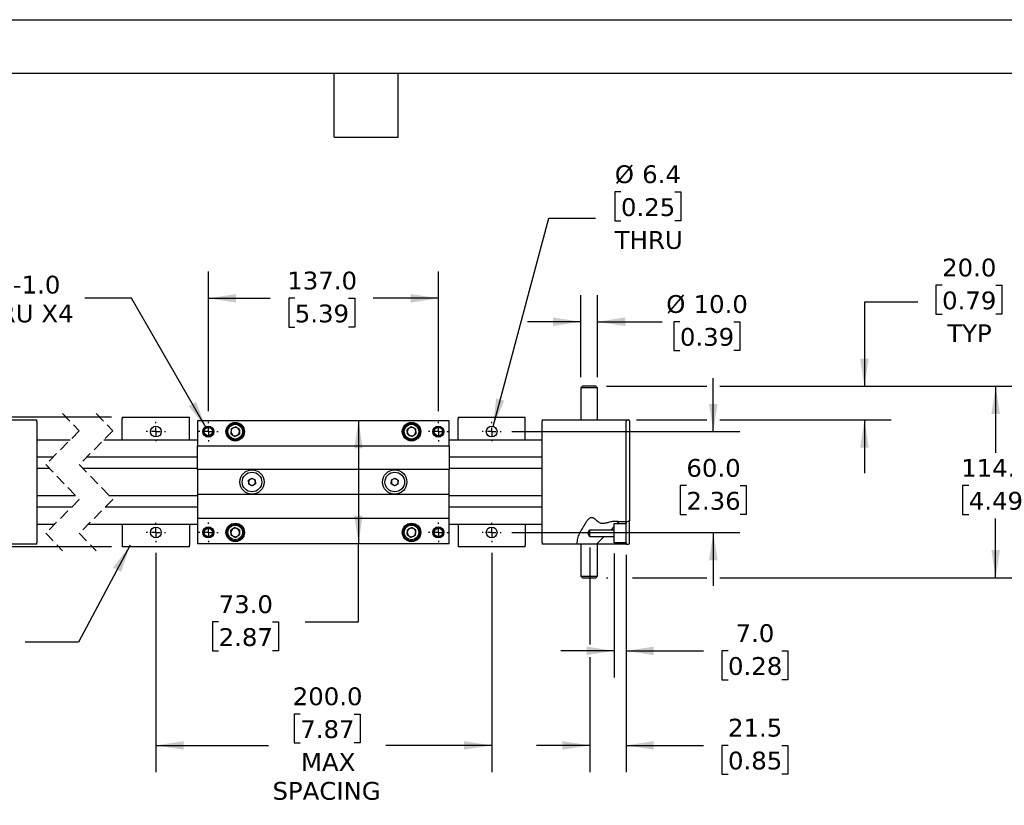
# Model space of a CAD drawing. Header units: millimetres. Extents: x 0 to 1397, y 0 to 1080.
# Tile 4 of 9: x 492 to 1079, y 612 to 1080. Entities that reach past the tile are written whole.
import ezdxf

# ---------------------------------------------------------------- set-up
doc = ezdxf.new("R2010")
doc.units = ezdxf.units.MM
doc.header["$LTSCALE"] = 5
for name, pattern in [('SLD-Center', [19.05, 15.24, -1.27, 1.27, -1.27]), ('SLD-Dashed', [1.905, 1.27, -0.635]), ('SLD-Solid', [0])]:
    doc.linetypes.add(name, pattern=pattern)
doc.layers.add('CENTER', color=40, linetype='SLD-Center')
doc.layers.add('HATCH', color=6, linetype='SLD-Solid')
doc.layers.add('DIMENSIONS', color=140, linetype='SLD-Solid', lineweight=25)
doc.layers.add('TEXT', color=140, linetype='SLD-Solid', lineweight=25)
doc.styles.add('SLDTEXTSTYLE0', font='VERDANA.TTF')
doc.styles.get("Standard").update_dxf_attribs({"font": 'VERDANA.TTF'})
doc.dimstyles.new('SLDDIMSTYLE0', dxfattribs={"dimtxt": 10.790039, "dimasz": 16.51, "dimexe": 0, "dimexo": 0.0625, "dimgap": 2.69751, "dimtad": 0, "dimtih": 1, "dimtoh": 1, "dimrnd": 1e-09, "dimzin": 4, "dimdsep": 46, "dimtxsty": 'SLDTEXTSTYLE0', "dimsah": 1, "dimcen": 0.09, "dimadec": 0, "dimazin": 1, "dimtfac": 1, "dimtmove": 0, "dimatfit": 0, "dimfxl": 0, "dimfrac": 2, "dimtolj": 1, "dimtzin": 12, "dimarcsym": 0})
doc.dimstyles.new('SLDDIMSTYLE1', dxfattribs={"dimtxt": 10.790039, "dimasz": 16.51, "dimexe": 0, "dimexo": 0.0625, "dimgap": 2.69751, "dimtad": 0, "dimtih": 1, "dimtoh": 1, "dimrnd": 1e-09, "dimzin": 4, "dimdsep": 46, "dimtxsty": 'SLDTEXTSTYLE0', "dimsah": 1, "dimcen": 0.09, "dimadec": 0, "dimazin": 1, "dimtfac": 1, "dimtofl": 0, "dimtmove": 0, "dimatfit": 3, "dimfxl": 0, "dimfrac": 2, "dimtolj": 1, "dimtzin": 12, "dimarcsym": 0})
doc.dimstyles.new('SLDDIMSTYLE4', dxfattribs={"dimtxt": 10.790039, "dimasz": 16.51, "dimexe": 0, "dimexo": 0.0625, "dimgap": 2.69751, "dimtad": 0, "dimtih": 1, "dimtoh": 1, "dimrnd": 1e-09, "dimzin": 12, "dimdsep": 46, "dimtxsty": 'SLDTEXTSTYLE0', "dimsah": 1, "dimcen": 0.09, "dimadec": 0, "dimazin": 3, "dimtfac": 1, "dimtmove": 0, "dimatfit": 0, "dimfxl": 0, "dimfrac": 2, "dimtolj": 1, "dimtzin": 12, "dimarcsym": 0})
doc.dimstyles.new('SLDDIMSTYLE5', dxfattribs={"dimtxt": 10.790039, "dimasz": 16.51, "dimexe": 0, "dimexo": 0.0625, "dimgap": 2.69751, "dimtad": 0, "dimtih": 1, "dimtoh": 1, "dimrnd": 1e-09, "dimzin": 12, "dimdsep": 46, "dimtxsty": 'SLDTEXTSTYLE0', "dimsah": 1, "dimcen": 0, "dimadec": 0, "dimazin": 3, "dimtfac": 1, "dimtofl": 0, "dimtmove": 0, "dimatfit": 3, "dimfxl": 0, "dimfrac": 2, "dimtolj": 1, "dimtzin": 12, "dimarcsym": 0})
doc.dimstyles.new('SLDDIMSTYLE7', dxfattribs={"dimtxt": 10.790039, "dimasz": 16.51, "dimexe": 0, "dimexo": 0.0625, "dimgap": 2.69751, "dimtad": 0, "dimtih": 1, "dimtoh": 1, "dimrnd": 1e-09, "dimzin": 12, "dimdsep": 46, "dimtxsty": 'SLDTEXTSTYLE0', "dimsah": 1, "dimcen": 0, "dimadec": 0, "dimazin": 3, "dimtfac": 1, "dimtofl": 0, "dimtmove": 0, "dimatfit": 3, "dimfxl": 0, "dimfrac": 2, "dimtolj": 1, "dimtzin": 12, "dimarcsym": 0})
doc.dimstyles.new('SLDDIMSTYLE8', dxfattribs={"dimtxt": 0.18, "dimasz": 16.51, "dimexe": 0, "dimexo": 0.0625, "dimgap": 0, "dimtad": 0, "dimtih": 1, "dimtoh": 1, "dimdec": 0, "dimrnd": 1e-09, "dimzin": 0, "dimdsep": 46, "dimtxsty": 'Standard', "dimsah": 1, "dimcen": 0.09, "dimadec": 0, "dimazin": 0, "dimtfac": 16.51, "dimtdec": 0, "dimtofl": 0, "dimtmove": 0, "dimatfit": 3, "dimfxl": 0, "dimfrac": 2, "dimtolj": 1, "dimtzin": 0, "dimarcsym": 0})

# ---------------------------------------------------------------- blocks, each defined once
blk = doc.blocks.new('_D_15')
at = {"layer": 'DIMENSIONS'}
for p, q in [((573.32, 762.28), (573.32, 631.75)), ((773.32, 762.28), (773.32, 631.75)), ((659.31, 666.29), (655.69, 666.29)), ((655.69, 666.29), (655.69, 649.14)), ((691.38, 666.29), (695, 666.29)), ((695, 666.29), (695, 649.14)), ((573.32, 647.63), (640.37, 647.63)), ((655.69, 649.14), (659.31, 649.14)), ((695, 649.14), (691.38, 649.14)), ((773.32, 647.63), (710.31, 647.63))]:
    blk.add_line(p, q, dxfattribs=at)
for points in [[(573.32, 647.63), (589.83, 645.09), (589.83, 650.17)], [(773.32, 647.63), (756.81, 650.17), (756.81, 645.09)]]:
    blk.add_solid(points, dxfattribs=at)
at = {"layer": 'DIMENSIONS', "char_height": 10.583, "attachment_point": 1, "style": 'SLDTEXTSTYLE0'}
for s, insert in [('200.0', (654.82, 682.15)), ('7.87', (659.31, 662.59)), ('MAX', (659.74, 643.02)), ('SPACING', (642.79, 625.87))]:
    blk.add_mtext(s, dxfattribs=dict(at, insert=insert))
blk = doc.blocks.new('_D_16')
at = {"layer": 'DIMENSIONS'}
for p, q in [((905.32, 834.37), (905.32, 866.12)), ((785.41, 834.37), (921.2, 834.37)), ((889.29, 802.21), (885.67, 802.21)), ((885.67, 802.21), (885.67, 785.06)), ((921.35, 802.21), (924.98, 802.21)), ((924.98, 802.21), (924.98, 785.06)), ((885.67, 785.06), (889.29, 785.06)), ((924.98, 785.06), (921.35, 785.06)), ((785.41, 774.37), (921.2, 774.37)), ((905.32, 774.37), (905.32, 742.62))]:
    blk.add_line(p, q, dxfattribs=at)
for points in [[(905.32, 834.37), (907.86, 850.88), (902.78, 850.88)], [(905.32, 774.37), (902.78, 757.86), (907.86, 757.86)]]:
    blk.add_solid(points, dxfattribs=at)
at = {"layer": 'DIMENSIONS', "char_height": 10.583, "attachment_point": 1, "style": 'SLDTEXTSTYLE0'}
for s, insert in [('60.0', (889.29, 818.07)), ('2.36', (889.29, 798.5))]:
    blk.add_mtext(s, dxfattribs=dict(at, insert=insert))
blk = doc.blocks.new('_D_17')
at = {"layer": 'DIMENSIONS'}
for p, q in [((850.31, 977), (846.68, 977)), ((846.68, 977), (846.68, 959.85)), ((882.37, 977), (885.99, 977)), ((885.99, 977), (885.99, 959.85)), ((774.15, 837.46), (807.34, 961.33)), ((807.34, 961.33), (835.12, 961.33)), ((846.68, 959.85), (850.31, 959.85)), ((885.99, 959.85), (882.37, 959.85))]:
    blk.add_line(p, q, dxfattribs=at)
blk.add_solid([(774.15, 837.46), (780.88, 852.75), (775.97, 854.06)], dxfattribs=at)
at = {"layer": 'DIMENSIONS', "char_height": 10.583, "attachment_point": 1, "style": 'SLDTEXTSTYLE0'}
for s, insert in [('%%c', (846.65, 992.85)), ('6.4', (862.94, 992.85)), ('0.25', (850.31, 973.29)), ('THRU', (846.61, 953.72))]:
    blk.add_mtext(s, dxfattribs=dict(at, insert=insert))
blk = doc.blocks.new('_D_18')
at = {"layer": 'DIMENSIONS'}
for p, q in [((604.58, 846.56), (604.58, 929.57)), ((741.58, 846.56), (741.58, 929.57)), ((604.58, 913.7), (641.43, 913.7)), ((656.05, 913.7), (652.42, 913.7)), ((652.42, 913.7), (652.42, 896.55)), ((688.11, 913.7), (691.73, 913.7)), ((691.73, 913.7), (691.73, 896.55)), ((741.58, 913.7), (702.73, 913.7)), ((652.42, 896.55), (656.05, 896.55)), ((691.73, 896.55), (688.11, 896.55))]:
    blk.add_line(p, q, dxfattribs=at)
for points in [[(604.58, 913.7), (621.09, 911.16), (621.09, 916.24)], [(741.58, 913.7), (725.07, 916.24), (725.07, 911.16)]]:
    blk.add_solid(points, dxfattribs=at)
at = {"layer": 'DIMENSIONS', "char_height": 10.583, "attachment_point": 1, "style": 'SLDTEXTSTYLE0'}
for s, insert in [('137.0', (651.56, 929.56)), ('5.39', (656.05, 909.99))]:
    blk.add_mtext(s, dxfattribs=dict(at, insert=insert))
blk = doc.blocks.new('_D_19')
at = {"layer": 'DIMENSIONS'}
for p, q in [((558.78, 913.7), (530.99, 913.7)), ((603.33, 836.53), (558.78, 913.7))]:
    blk.add_line(p, q, dxfattribs=at)
blk.add_solid([(603.33, 836.53), (597.27, 852.1), (592.87, 849.56)], dxfattribs=at)
at = {"layer": 'DIMENSIONS', "char_height": 10.583, "attachment_point": 1, "style": 'SLDTEXTSTYLE0'}
for s, insert in [('M6-1.0', (466.35, 927.14)), ('THRU X4', (460.01, 909.99))]:
    blk.add_mtext(s, dxfattribs=dict(at, insert=insert))
blk = doc.blocks.new('_D_20')
at = {"layer": 'DIMENSIONS'}
for p, q in [((841.67, 861.37), (901.51, 861.37)), ((909.13, 861.37), (1089.35, 861.37)), ((1073.48, 861.37), (1073.48, 821.78)), ((1057.44, 802.21), (1053.82, 802.21)), ((1053.82, 802.21), (1053.82, 785.06)), ((1089.51, 802.21), (1093.13, 802.21)), ((1093.13, 802.21), (1093.13, 785.06)), ((1053.82, 785.06), (1057.44, 785.06)), ((1073.48, 747.37), (1073.48, 782.65)), ((1093.13, 785.06), (1089.51, 785.06)), ((841.67, 747.37), (842.51, 747.37)), ((857.13, 747.37), (901.51, 747.37)), ((909.13, 747.37), (1089.35, 747.37))]:
    blk.add_line(p, q, dxfattribs=at)
for points in [[(1073.48, 861.37), (1070.94, 844.86), (1076.02, 844.86)], [(1073.48, 747.37), (1076.02, 763.88), (1070.94, 763.88)]]:
    blk.add_solid(points, dxfattribs=at)
at = {"layer": 'DIMENSIONS', "char_height": 10.583, "attachment_point": 1, "style": 'SLDTEXTSTYLE0'}
for s, insert in [('114.0', (1052.96, 818.07)), ('4.49', (1057.44, 798.5))]:
    blk.add_mtext(s, dxfattribs=dict(at, insert=insert))
blk = doc.blocks.new('_D_22')
at = {"layer": 'DIMENSIONS'}
for p, q in [((846.32, 761.77), (846.32, 688.01)), ((853.32, 761.02), (853.32, 688.01)), ((846.32, 703.89), (814.57, 703.89)), ((853.32, 703.89), (899.45, 703.89)), ((914.07, 703.89), (910.44, 703.89)), ((910.44, 703.89), (910.44, 686.74)), ((946.13, 703.89), (949.76, 703.89)), ((949.76, 703.89), (949.76, 686.74)), ((910.44, 686.74), (914.07, 686.74)), ((949.76, 686.74), (946.13, 686.74))]:
    blk.add_line(p, q, dxfattribs=at)
for points in [[(846.32, 703.89), (829.81, 706.43), (829.81, 701.35)], [(853.32, 703.89), (869.83, 701.35), (869.83, 706.43)]]:
    blk.add_solid(points, dxfattribs=at)
at = {"layer": 'DIMENSIONS', "char_height": 10.583, "attachment_point": 1, "style": 'SLDTEXTSTYLE0'}
for s, insert in [('7.0', (918.56, 719.75)), ('0.28', (914.07, 700.18))]:
    blk.add_mtext(s, dxfattribs=dict(at, insert=insert))
blk = doc.blocks.new('_D_23')
at = {"layer": 'DIMENSIONS'}
for p, q in [((826.32, 866.72), (826.32, 915.63)), ((836.32, 866.72), (836.32, 915.63)), ((826.32, 899.75), (794.57, 899.75)), ((836.32, 899.75), (874.86, 899.75)), ((885.42, 899.75), (881.79, 899.75)), ((881.79, 899.75), (881.79, 882.61)), ((917.48, 899.75), (921.1, 899.75)), ((921.1, 899.75), (921.1, 882.61)), ((881.79, 882.61), (885.42, 882.61)), ((921.1, 882.61), (917.48, 882.61))]:
    blk.add_line(p, q, dxfattribs=at)
for points in [[(826.32, 899.75), (809.81, 902.29), (809.81, 897.21)], [(836.32, 899.75), (852.83, 897.21), (852.83, 902.29)]]:
    blk.add_solid(points, dxfattribs=at)
at = {"layer": 'DIMENSIONS', "char_height": 10.583, "attachment_point": 1, "style": 'SLDTEXTSTYLE0'}
for s, insert in [('%%c', (877.27, 915.61)), ('10.0', (893.56, 915.61)), ('0.39', (885.42, 896.05))]:
    blk.add_mtext(s, dxfattribs=dict(at, insert=insert))
blk = doc.blocks.new('_D_24')
at = {"layer": 'DIMENSIONS'}
for p, q in [((831.84, 765.42), (831.84, 707.7)), ((853.32, 761.02), (853.32, 751.18)), ((853.32, 743.56), (853.32, 631.75)), ((831.84, 700.08), (831.84, 631.75)), ((831.84, 647.63), (800.09, 647.63)), ((853.32, 647.63), (899.45, 647.63)), ((914.07, 647.63), (910.44, 647.63)), ((910.44, 647.63), (910.44, 630.48)), ((946.13, 647.63), (949.76, 647.63)), ((949.76, 647.63), (949.76, 630.48)), ((910.44, 630.48), (914.07, 630.48)), ((949.76, 630.48), (946.13, 630.48))]:
    blk.add_line(p, q, dxfattribs=at)
for points in [[(831.84, 647.63), (815.33, 650.17), (815.33, 645.09)], [(853.32, 647.63), (869.83, 645.09), (869.83, 650.17)]]:
    blk.add_solid(points, dxfattribs=at)
at = {"layer": 'DIMENSIONS', "char_height": 10.583, "attachment_point": 1, "style": 'SLDTEXTSTYLE0'}
for s, insert in [('21.5', (914.07, 663.48)), ('0.85', (914.07, 643.92))]:
    blk.add_mtext(s, dxfattribs=dict(at, insert=insert))
blk = doc.blocks.new('_D_25')
at = {"layer": 'DIMENSIONS'}
for p, q in [((269.24, 842.97), (269.24, 874.72)), ((380.66, 842.97), (253.37, 842.97)), ((546.97, 842.97), (388.28, 842.97)), ((253.21, 805.7), (249.59, 805.7)), ((249.59, 805.7), (249.59, 788.55)), ((285.27, 805.7), (288.9, 805.7)), ((288.9, 805.7), (288.9, 788.55)), ((249.59, 788.55), (253.21, 788.55)), ((288.9, 788.55), (285.27, 788.55)), ((380.66, 765.77), (253.37, 765.77)), ((269.24, 765.77), (269.24, 734.02)), ((546.97, 765.77), (388.28, 765.77))]:
    blk.add_line(p, q, dxfattribs=at)
for points in [[(269.24, 842.97), (271.78, 859.48), (266.7, 859.48)], [(269.24, 765.77), (266.7, 749.26), (271.78, 749.26)]]:
    blk.add_solid(points, dxfattribs=at)
at = {"layer": 'DIMENSIONS', "char_height": 10.583, "attachment_point": 1, "style": 'SLDTEXTSTYLE0'}
for s, insert in [('77.2', (253.21, 821.56)), ('3.04', (253.21, 802))]:
    blk.add_mtext(s, dxfattribs=dict(at, insert=insert))
blk = doc.blocks.new('_D_26')
at = {"layer": 'DIMENSIONS'}
for p, q in [((693.98, 840.87), (693.98, 767.87)), ((693.98, 721.11), (693.98, 767.87)), ((610.71, 721.11), (607.09, 721.11)), ((607.09, 721.11), (607.09, 703.96)), ((642.78, 721.11), (646.4, 721.11)), ((646.4, 721.11), (646.4, 703.96)), ((662.23, 721.11), (693.98, 721.11)), ((607.09, 703.96), (610.71, 703.96)), ((646.4, 703.96), (642.78, 703.96))]:
    blk.add_line(p, q, dxfattribs=at)
for points in [[(693.98, 840.87), (691.44, 824.36), (696.52, 824.36)], [(693.98, 767.87), (696.52, 784.38), (691.44, 784.38)]]:
    blk.add_solid(points, dxfattribs=at)
at = {"layer": 'DIMENSIONS', "char_height": 10.583, "attachment_point": 1, "style": 'SLDTEXTSTYLE0'}
for s, insert in [('73.0', (610.71, 736.96)), ('2.87', (610.71, 717.4))]:
    blk.add_mtext(s, dxfattribs=dict(at, insert=insert))
blk = doc.blocks.new('_D_27')
at = {"layer": 'DIMENSIONS'}
for p, q in [((1041.57, 921.46), (1037.94, 921.46)), ((1037.94, 921.46), (1037.94, 904.31)), ((1073.63, 921.46), (1077.25, 921.46)), ((1077.25, 921.46), (1077.25, 904.31)), ((1027.07, 911.37), (995.32, 911.37)), ((995.32, 911.37), (995.32, 861.37)), ((1037.94, 904.31), (1041.57, 904.31)), ((1077.25, 904.31), (1073.63, 904.31)), ((841.67, 861.37), (901.51, 861.37)), ((909.13, 861.37), (1011.2, 861.37)), ((859.67, 841.37), (901.51, 841.37)), ((909.13, 841.37), (1011.2, 841.37)), ((995.32, 841.37), (995.32, 809.62))]:
    blk.add_line(p, q, dxfattribs=at)
for points in [[(995.32, 861.37), (997.86, 877.88), (992.78, 877.88)], [(995.32, 841.37), (992.78, 824.86), (997.86, 824.86)]]:
    blk.add_solid(points, dxfattribs=at)
at = {"layer": 'DIMENSIONS', "char_height": 10.583, "attachment_point": 1, "style": 'SLDTEXTSTYLE0'}
for s, insert in [('20.0', (1041.57, 937.32)), ('0.79', (1041.57, 917.76)), ('TYP', (1044.65, 898.19))]:
    blk.add_mtext(s, dxfattribs=dict(at, insert=insert))
blk = doc.blocks.new('SW_CENTERMARKSYMBOL_5')
at = {"layer": 'CENTER', "color": 0}
for p, q in [((-5.08, 0), (-5.74, 0)), ((0, 0), (-2.54, 0)), ((0, 5.08), (0, 5.74)), ((0, 0), (0, 2.54)), ((0, 0), (0, -2.54)), ((0, 0), (2.54, 0)), ((5.08, 0), (5.74, 0)), ((0, -5.08), (0, -5.74))]:
    blk.add_line(p, q, dxfattribs=at)
blk = doc.blocks.new('SW_CENTERMARKSYMBOL_6')
at = {"layer": 'CENTER', "color": 0}
for p, q in [((-5.08, 0), (-5.74, 0)), ((0, 0), (-2.54, 0)), ((0, 5.08), (0, 5.74)), ((0, 0), (0, 2.54)), ((0, 0), (0, -2.54)), ((0, 0), (2.54, 0)), ((5.08, 0), (5.74, 0)), ((0, -5.08), (0, -5.74))]:
    blk.add_line(p, q, dxfattribs=at)
blk = doc.blocks.new('SW_CENTERMARKSYMBOL_7')
at = {"layer": 'CENTER', "color": 0}
for p, q in [((-5.08, 0), (-5.74, 0)), ((0, 0), (-2.54, 0)), ((0, 5.08), (0, 5.74)), ((0, 0), (0, 2.54)), ((0, 0), (0, -2.54)), ((0, 0), (2.54, 0)), ((5.08, 0), (5.74, 0)), ((0, -5.08), (0, -5.74))]:
    blk.add_line(p, q, dxfattribs=at)
blk = doc.blocks.new('SW_CENTERMARKSYMBOL_8')
at = {"layer": 'CENTER', "color": 0}
for p, q in [((-5.08, 0), (-5.74, 0)), ((0, 0), (-2.54, 0)), ((0, 5.08), (0, 5.74)), ((0, 0), (0, 2.54)), ((0, 0), (0, -2.54)), ((0, 0), (2.54, 0)), ((5.08, 0), (5.74, 0)), ((0, -5.08), (0, -5.74))]:
    blk.add_line(p, q, dxfattribs=at)
blk = doc.blocks.new('SW_CENTERMARKSYMBOL_9')
at = {"layer": 'CENTER', "color": 0}
for p, q in [((-5.08, 0), (-5.84, 0)), ((0, 0), (-2.54, 0)), ((0, 5.08), (0, 5.84)), ((0, 0), (0, 2.54)), ((0, 0), (0, -2.54)), ((0, 0), (2.54, 0)), ((5.08, 0), (5.84, 0)), ((0, -5.08), (0, -5.84))]:
    blk.add_line(p, q, dxfattribs=at)
blk = doc.blocks.new('SW_CENTERMARKSYMBOL_10')
at = {"layer": 'CENTER', "color": 0}
for p, q in [((-5.08, 0), (-5.84, 0)), ((0, 0), (-2.54, 0)), ((0, 5.08), (0, 5.84)), ((0, 0), (0, 2.54)), ((0, 0), (0, -2.54)), ((0, 0), (2.54, 0)), ((5.08, 0), (5.84, 0)), ((0, -5.08), (0, -5.84))]:
    blk.add_line(p, q, dxfattribs=at)
blk = doc.blocks.new('SW_CENTERMARKSYMBOL_11')
at = {"layer": 'CENTER', "color": 0}
for p, q in [((-5.08, 0), (-5.84, 0)), ((0, 0), (-2.54, 0)), ((0, 5.08), (0, 5.84)), ((0, 0), (0, 2.54)), ((0, 0), (0, -2.54)), ((0, 0), (2.54, 0)), ((5.08, 0), (5.84, 0)), ((0, -5.08), (0, -5.84))]:
    blk.add_line(p, q, dxfattribs=at)
blk = doc.blocks.new('SW_CENTERMARKSYMBOL_12')
at = {"layer": 'CENTER', "color": 0}
for p, q in [((-5.08, 0), (-5.84, 0)), ((0, 0), (-2.54, 0)), ((0, 5.08), (0, 5.84)), ((0, 0), (0, 2.54)), ((0, 0), (0, -2.54)), ((0, 0), (2.54, 0)), ((5.08, 0), (5.84, 0)), ((0, -5.08), (0, -5.84))]:
    blk.add_line(p, q, dxfattribs=at)
blk = doc.blocks.new('SW_HATCH_0')
at = {"layer": 'HATCH', "color": 0}
for p, q in [((6.14, 6.14), (4.2, 4.2)), ((9, 9), (7.85, 7.85)), ((0, 0), (-4.4, -4.4))]:
    blk.add_line(p, q, dxfattribs=at)

msp = doc.modelspace()

# ---------------------------------------------------------------- linework, layer by layer
at = {"color": 7, "linetype": 'SLD-Solid'}
msp.add_line((0.012, 1079.513), (1397.012, 1079.513), dxfattribs=at)
for p, q in [((827.322, 861.369), (826.322, 860.369)), ((826.322, 860.369), (826.322, 841.369)), ((836.322, 860.369), (826.322, 860.369)), ((835.322, 861.369), (827.322, 861.369)), ((836.322, 860.369), (835.322, 861.369)), ((836.322, 841.369), (836.322, 860.369)), ((452.328, 841.369), (502.328, 841.369)), ((502.328, 840.369), (502.328, 841.369)), ((502.328, 840.369), (502.328, 768.369)), ((553.322, 842.969), (593.322, 842.969)), ((553.322, 842.969), (553.322, 841.969)), ((553.322, 829.369), (553.322, 841.969)), ((593.322, 841.969), (593.322, 842.969)), ((593.322, 829.369), (593.322, 841.969)), ((748.077, 840.869), (598.077, 840.869)), ((598.077, 840.869), (598.077, 825.869)), ((748.077, 825.869), (748.077, 840.869)), ((753.322, 842.969), (793.322, 842.969)), ((753.322, 842.969), (753.322, 841.969)), ((753.322, 829.369), (753.322, 841.969)), ((793.322, 841.969), (793.322, 842.969)), ((793.322, 829.369), (793.322, 841.969)), ((803.322, 841.369), (803.322, 840.369)), ((803.322, 841.369), (853.322, 841.369)), ((803.322, 768.369), (803.322, 840.369)), ((853.322, 841.369), (854.822, 841.369)), ((853.322, 841.369), (853.322, 840.369)), ((853.322, 780.708), (853.322, 840.369)), ((855.322, 840.869), (855.322, 839.369)), ((855.322, 839.369), (855.322, 781.11)), ((618.119, 835.974), (617.958, 833.044)), ((617.958, 833.044), (620.415, 831.438)), ((618.119, 835.974), (620.738, 837.3)), ((623.034, 832.763), (620.415, 831.438)), ((623.196, 835.694), (620.738, 837.3)), ((623.196, 835.694), (623.034, 832.763)), ((725.415, 837.3), (722.958, 835.694)), ((723.119, 832.763), (722.958, 835.694)), ((725.738, 831.438), (723.119, 832.763)), ((728.034, 835.974), (725.415, 837.3)), ((725.738, 831.438), (728.196, 833.044)), ((728.034, 835.974), (728.196, 833.044)), ((522.263, 829.369), (502.328, 829.369)), ((598.077, 829.369), (542.263, 829.369)), ((803.322, 829.369), (748.077, 829.369)), ((598.077, 825.869), (748.077, 825.869)), ((598.077, 811.869), (598.077, 825.869)), ((748.077, 825.869), (748.077, 811.869)), ((502.328, 819.369), (512.263, 819.369)), ((511.98, 819.086), (502.328, 819.086)), ((598.077, 819.086), (531.98, 819.086)), ((532.263, 819.369), (598.077, 819.369)), ((748.077, 819.369), (803.322, 819.369)), ((803.322, 819.086), (748.077, 819.086)), ((510.036, 812.369), (502.328, 812.369)), ((598.077, 812.369), (530.036, 812.369)), ((748.077, 811.869), (598.077, 811.869)), ((598.077, 811.869), (598.077, 796.869)), ((803.322, 812.369), (748.077, 812.369)), ((748.077, 796.869), (748.077, 811.869)), ((628.516, 805.412), (630.45, 806.675)), ((628.643, 803.106), (628.516, 805.412)), ((630.45, 806.675), (632.51, 805.632)), ((632.51, 805.632), (632.637, 803.326)), ((713.516, 803.326), (713.643, 805.632)), ((713.643, 805.632), (715.704, 806.675)), ((715.704, 806.675), (717.637, 805.412)), ((717.637, 805.412), (717.51, 803.106)), ((630.704, 802.063), (628.643, 803.106)), ((632.637, 803.326), (630.704, 802.063)), ((715.45, 802.063), (713.516, 803.326)), ((717.51, 803.106), (715.45, 802.063)), ((502.328, 796.369), (525.365, 796.369)), ((545.365, 796.369), (598.077, 796.369)), ((748.077, 796.869), (598.077, 796.869)), ((598.077, 796.869), (598.077, 782.869)), ((748.077, 782.869), (748.077, 796.869)), ((748.077, 796.369), (803.322, 796.369)), ((502.328, 789.652), (523.421, 789.652)), ((523.138, 789.369), (502.328, 789.369)), ((598.077, 789.369), (543.138, 789.369)), ((543.421, 789.652), (598.077, 789.652)), ((748.077, 789.652), (803.322, 789.652)), ((803.322, 789.369), (748.077, 789.369)), ((598.077, 782.869), (748.077, 782.869)), ((598.077, 782.869), (598.077, 767.869)), ((748.077, 767.869), (748.077, 782.869)), ((853.322, 780.708), (854.822, 780.984)), ((853.322, 767.369), (853.322, 780.708)), ((853.322, 780.708), (853.322, 779.619)), ((855.322, 767.869), (855.322, 781.11)), ((502.328, 779.369), (513.138, 779.369)), ((533.138, 779.369), (598.077, 779.369)), ((553.322, 779.369), (553.322, 766.769)), ((593.322, 779.369), (593.322, 766.769)), ((620.415, 777.3), (617.958, 775.694)), ((618.119, 772.763), (617.958, 775.694)), ((620.415, 777.3), (623.034, 775.974)), ((623.034, 775.974), (623.196, 773.044)), ((722.958, 773.044), (723.119, 775.974)), ((723.119, 775.974), (725.738, 777.3)), ((728.196, 775.694), (725.738, 777.3)), ((728.034, 772.763), (728.196, 775.694)), ((748.077, 779.369), (803.322, 779.369)), ((753.322, 779.369), (753.322, 766.769)), ((793.322, 779.369), (793.322, 766.769)), ((830.582, 773.869), (831.844, 775.969)), ((831.844, 775.969), (846.322, 775.969)), ((831.844, 771.769), (831.844, 775.969)), ((846.322, 779.619), (853.322, 779.619)), ((846.322, 775.969), (846.322, 779.619)), ((846.322, 771.769), (846.322, 775.969)), ((502.328, 767.369), (502.328, 768.369)), ((618.119, 772.763), (620.738, 771.438)), ((620.738, 771.438), (623.196, 773.044)), ((722.958, 773.044), (725.415, 771.438)), ((728.034, 772.763), (725.415, 771.438)), ((803.322, 768.369), (803.322, 767.369)), ((831.844, 771.769), (830.582, 773.869)), ((846.322, 771.769), (831.844, 771.769)), ((846.322, 768.119), (846.322, 771.769)), ((502.328, 767.369), (452.328, 767.369)), ((553.322, 766.769), (553.322, 765.769)), ((593.322, 765.769), (553.322, 765.769)), ((593.322, 765.769), (593.322, 766.769)), ((598.077, 767.869), (748.077, 767.869)), ((753.322, 766.769), (753.322, 765.769)), ((793.322, 765.769), (753.322, 765.769)), ((793.322, 765.769), (793.322, 766.769)), ((824.089, 767.369), (803.322, 767.369)), ((853.322, 767.369), (824.089, 767.369)), ((826.322, 767.369), (826.322, 748.369)), ((836.322, 748.369), (836.322, 767.369)), ((853.322, 768.119), (846.322, 768.119)), ((853.322, 768.119), (853.322, 767.369)), ((853.322, 767.369), (854.822, 767.369)), ((826.322, 748.369), (827.322, 747.369)), ((826.322, 748.369), (831.322, 748.369)), ((827.322, 747.369), (831.322, 747.369)), ((831.322, 748.369), (836.322, 748.369)), ((831.322, 747.369), (835.322, 747.369)), ((835.322, 747.369), (836.322, 748.369))]:
    msp.add_line(p, q)
at = {"color": 7, "linetype": 'SLD-Dashed', "lineweight": 18}
for p, q in [((517.701, 845.244), (527.701, 834.806)), ((537.701, 845.244), (547.701, 834.806)), ((527.701, 834.806), (507.701, 814.806)), ((547.701, 834.806), (527.701, 814.806)), ((507.701, 814.806), (527.701, 793.931)), ((527.701, 814.806), (547.701, 793.931)), ((527.701, 793.931), (507.701, 773.931)), ((547.701, 793.931), (527.701, 773.931)), ((507.701, 773.931), (517.701, 763.494)), ((527.701, 773.931), (537.701, 763.494))]:
    msp.add_line(p, q, dxfattribs=at)
for centre, radius in [((620.577, 834.369), 5.5), ((620.577, 834.369), 5), ((620.577, 834.369), 4.4), ((725.577, 834.369), 5.5), ((725.577, 834.369), 5), ((725.577, 834.369), 4.4), ((573.322, 834.369), 3.2), ((604.577, 834.369), 3.3), ((604.577, 834.369), 3), ((604.577, 834.369), 2.5), ((741.577, 834.369), 3.3), ((741.577, 834.369), 3), ((741.577, 834.369), 2.5), ((773.322, 834.369), 3.2), ((630.577, 804.369), 7.25), ((630.577, 804.369), 5.85), ((715.577, 804.369), 7.25), ((715.577, 804.369), 5.85), ((573.322, 774.369), 3.2), ((604.577, 774.369), 3.3), ((604.577, 774.369), 3), ((604.577, 774.369), 2.5), ((620.577, 774.369), 5.5), ((620.577, 774.369), 5), ((620.577, 774.369), 4.4), ((725.577, 774.369), 5.5), ((725.577, 774.369), 5), ((725.577, 774.369), 4.4), ((741.577, 774.369), 3.3), ((741.577, 774.369), 3), ((741.577, 774.369), 2.5), ((773.322, 774.369), 3.2)]:
    msp.add_circle(centre, radius)
for centre, radius, start, end in [((854.822, 840.869), 0.5, 0.000667, 89.998479), ((620.577, 834.369), 2.542, 176.8423, 236.842546), ((620.577, 834.369), 2.542, 116.842451, 176.842351), ((620.577, 834.369), 2.542, 56.842259, 116.842598), ((620.577, 834.369), 2.542, 296.842537, 356.842266), ((620.577, 834.369), 2.542, 356.842335, 56.842473), ((725.577, 834.369), 2.542, 123.157219, 183.157523), ((725.577, 834.369), 2.542, 183.158183, 243.157295), ((725.577, 834.369), 2.542, 63.157333, 123.157837), ((725.577, 834.369), 2.542, 3.157048, 63.15843), ((725.577, 834.369), 2.542, 303.157929, 3.157375), ((620.577, 834.369), 2.542, 236.842297, 296.842477), ((725.577, 834.369), 2.542, 243.157569, 303.157648), ((630.577, 804.369), 2, 123.157497, 183.157823), ((630.577, 804.369), 2, 183.157612, 243.157558), ((630.577, 804.369), 2, 63.157622, 123.157615), ((630.577, 804.369), 2, 3.157611, 63.157558), ((630.577, 804.369), 2, 303.157497, 3.157822), ((715.577, 804.369), 2, 176.842591, 236.841899), ((715.577, 804.369), 2, 116.842896, 176.842292), ((715.577, 804.369), 2, 56.842341, 116.842422), ((715.577, 804.369), 2, 296.841988, 356.842484), ((715.577, 804.369), 2, 356.842357, 56.842894), ((630.577, 804.369), 2, 243.157634, 303.157602), ((715.577, 804.369), 2, 236.842354, 296.84241), ((620.577, 774.369), 2.542, 123.157456, 183.157736), ((620.577, 774.369), 2.542, 183.157697, 243.157546), ((620.577, 774.369), 2.542, 63.157523, 123.157703), ((620.577, 774.369), 2.542, 3.157734, 63.157463), ((620.577, 774.369), 2.542, 303.157527, 3.157665), ((725.577, 774.369), 2.542, 176.842477, 236.842781), ((725.577, 774.369), 2.542, 116.842705, 176.841817), ((725.577, 774.369), 2.542, 56.842352, 116.842431), ((725.577, 774.369), 2.542, 296.841572, 356.842904), ((725.577, 774.369), 2.542, 356.84259, 56.842069), ((620.577, 774.369), 2.542, 243.157402, 303.157741), ((725.577, 774.369), 2.542, 236.842163, 296.842667), ((854.822, 767.869), 0.5, 270.001521, 359.999333)]:
    msp.add_arc(centre, radius, start, end)
for points, knots in [([(853.322, 780.708), (852.291, 780.677), (850.212, 780.615), (847.347, 780.964), (844.641, 780.863), (842.442, 780.202), (840.45, 779.638), (838.415, 779.578), (836.569, 780.731), (835.233, 781.973), (834.095, 782.811), (833.251, 783.202), (832.368, 783.17), (831.301, 782.639), (830.157, 781.434), (828.965, 779.676), (827.587, 777.273), (825.997, 774.625), (824.349, 771.595), (824.157, 769.442), (824.061, 768.369)], [0, 0, 0, 0, 0.0782173, 0.1576818, 0.218883, 0.2822192, 0.3310239, 0.3766731, 0.4315188, 0.489973, 0.5161934, 0.5387182, 0.5590959, 0.5808727, 0.6275181, 0.6832346, 0.742333, 0.8375264, 0.9190395, 1, 1, 1, 1]), ([(855.322, 781.11), (855.313, 781.108), (855.278, 781.099), (855.204, 781.08), (855.088, 781.05), (854.956, 781.017), (854.863, 780.994), (854.822, 780.984)], [0, 0, 0, 0, 0.0537354, 0.2076791, 0.4467772, 0.7519639, 1, 1, 1, 1]), ([(824.061, 768.369), (824.06, 768.259), (824.06, 768.051), (824.068, 767.769), (824.078, 767.554), (824.085, 767.428), (824.088, 767.377), (824.089, 767.369)], [0, 0, 0, 0, 0.3301614, 0.6232647, 0.8468214, 0.9752249, 1, 1, 1, 1])]:
    msp.add_open_spline(points, degree=3, knots=knots)
at = {"layer": 'TEXT'}
for p, q in [((31.75, 1047.75), (1365.25, 1047.75)), ((679.45, 1009.65), (679.45, 1047.75)), ((717.55, 1009.65), (717.55, 1047.75)), ((679.45, 1009.65), (717.55, 1009.65))]:
    msp.add_line(p, q, dxfattribs=at)

# ---------------------------------------------------------------- block references
at = {"layer": 'CENTER'}
for name, p in [('SW_CENTERMARKSYMBOL_8', (573.322, 834.369)), ('SW_CENTERMARKSYMBOL_9', (604.577, 834.369)), ('SW_CENTERMARKSYMBOL_12', (741.577, 834.369)), ('SW_CENTERMARKSYMBOL_5', (773.322, 834.369)), ('SW_CENTERMARKSYMBOL_7', (573.322, 774.369)), ('SW_CENTERMARKSYMBOL_10', (604.577, 774.369)), ('SW_CENTERMARKSYMBOL_11', (741.577, 774.369)), ('SW_CENTERMARKSYMBOL_6', (773.322, 774.369))]:
    msp.add_blockref(name, p, dxfattribs=at)
at = {"layer": 'HATCH'}
msp.add_blockref('SW_HATCH_0', (840.185, 771.769), dxfattribs=at)

# ---------------------------------------------------------------- dimensions: what is measured, and where the dimension line sits
at = {"layer": 'DIMENSIONS'}
dim = msp.add_diameter_dim_2p(p1=(772.493, 831.278), p2=(774.15, 837.46), text='<>\\PTHRU', dimstyle='SLDDIMSTYLE7', dxfattribs=at)
dim.commit()
dim.dimension.update_dxf_attribs({"geometry": '_D_17', "text_midpoint": (866.337, 968.422), "dimtype": 163})
dim = msp.add_linear_dim(base=(995.322, 861.369), p1=(853.322, 841.369), p2=(835.322, 861.369), angle=90, text='<>\\PTYP', dimstyle='SLDDIMSTYLE0', dxfattribs=at)
dim.commit()
dim.dimension.update_dxf_attribs({"geometry": '_D_27', "text_midpoint": (995.322, 911.369), "dimtype": 160})
dim = msp.add_diameter_dim_2p(p1=(605.827, 832.204), p2=(603.327, 836.534), text='M6-1.0\\PTHRU X4', dimstyle='SLDDIMSTYLE5', override={"dimpost": '<>'}, dxfattribs=at)
dim.commit()
dim.dimension.update_dxf_attribs({"geometry": '_D_19', "text_midpoint": (491.532, 913.698), "dimtype": 163})
for base, p1, p2, dimstyle, picture, middle in [((604.577, 913.698), (741.577, 840.209), (604.577, 840.209), 'SLDDIMSTYLE1', '_D_18', (672.078, 913.698)), ((853.322, 647.626), (831.844, 771.769), (853.322, 767.369), 'SLDDIMSTYLE4', '_D_24', (930.1, 647.626)), ((853.322, 703.89), (846.322, 768.119), (853.322, 767.369), 'SLDDIMSTYLE0', '_D_22', (930.1, 703.89))]:
    dim = msp.add_linear_dim(base=base, p1=p1, p2=p2, dimstyle=dimstyle, dxfattribs=at)
    dim.commit()
    dim.dimension.update_dxf_attribs({"geometry": picture, "text_midpoint": middle, "dimtype": 160})
for base, p1, p2, text, dimstyle, picture, middle in [((826.322, 899.755), (836.322, 860.369), (826.322, 860.369), '%%c<>', 'SLDDIMSTYLE0', '_D_23', (901.45, 899.755)), ((573.322, 647.626), (773.322, 768.629), (573.322, 768.629), '<>\\PMAX\\PSPACING', 'SLDDIMSTYLE1', '_D_15', (675.343, 647.626))]:
    dim = msp.add_linear_dim(base=base, p1=p1, p2=p2, text=text, dimstyle=dimstyle, dxfattribs=at)
    dim.commit()
    dim.dimension.update_dxf_attribs({"geometry": picture, "text_midpoint": middle, "dimtype": 160})
for base, p1, p2, dimstyle, picture, middle in [((269.242, 765.769), (553.322, 842.969), (553.322, 765.769), 'SLDDIMSTYLE4', '_D_25', (269.242, 805.703)), ((905.322, 774.369), (779.062, 834.369), (779.062, 774.369), 'SLDDIMSTYLE0', '_D_16', (905.322, 802.212)), ((1073.475, 747.369), (835.322, 861.369), (835.322, 747.369), 'SLDDIMSTYLE1', '_D_20', (1073.475, 802.212)), ((693.98, 767.869), (748.077, 840.869), (748.077, 767.869), 'SLDDIMSTYLE1', '_D_26', (693.98, 721.107))]:
    dim = msp.add_linear_dim(base=base, p1=p1, p2=p2, angle=90, dimstyle=dimstyle, dxfattribs=at)
    dim.commit()
    dim.dimension.update_dxf_attribs({"geometry": picture, "text_midpoint": middle, "dimtype": 160})

# ---------------------------------------------------------------- leaders
at = {"layer": 'TEXT'}
msp.add_leader([(558.017, 766.769), (527.209, 708.97), (495.459, 708.97)], dimstyle='SLDDIMSTYLE8', dxfattribs=at)

doc.saveas('drawing.dxf')
